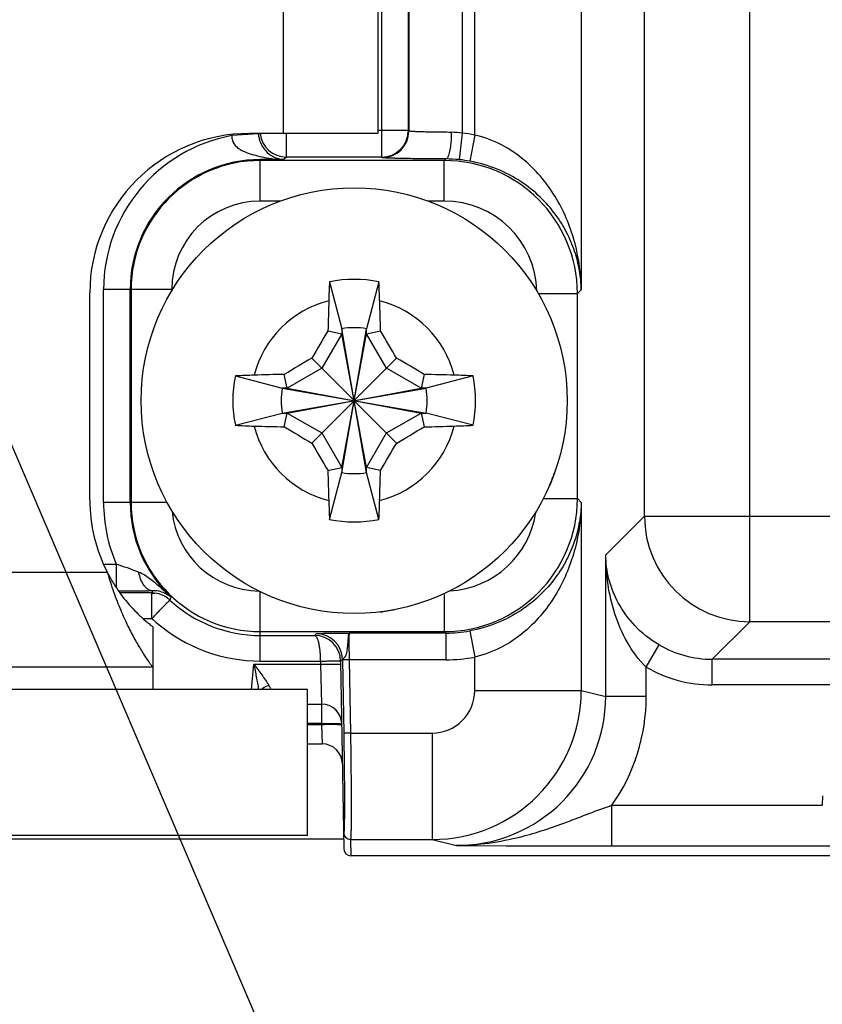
# Model space of a CAD drawing. Header units: inches. Extents: x 0 to 34, y 0 to 22.
# Tile 19 of 29: x 16.1 to 17.3, y 7.8 to 9.3. Entities that reach past the tile are written whole.
import ezdxf

# ---------------------------------------------------------------- set-up
doc = ezdxf.new("R2010")
doc.units = ezdxf.units.IN
doc.header["$LTSCALE"] = 1.87
doc.header["$MEASUREMENT"] = 0
doc.layers.get('0').update_dxf_attribs({"linetype": 'CONTINUOUS'})
for name, color, linetype in [('02___PRT_ALL_AXES', 7, 'CONTINUOUS'), ('DETAIL', 7, 'CONTINUOUS'), ('DIMENSIONS', 7, 'CONTINUOUS')]:
    doc.layers.add(name, color=color, linetype=linetype)
doc.styles.get("Standard").update_dxf_attribs({"font": 'txt', "width": 0.8})
doc.dimstyles.new('DIMSTYLE_3', dxfattribs={"dimtxt": 0.125, "dimasz": 0.18, "dimexe": 0.125, "dimexo": 0.0625, "dimgap": 0.09, "dimtad": 0, "dimtih": 1, "dimtoh": 1, "dimlfac": 0.5, "dimzin": 4, "dimdsep": 46, "dimtxsty": 'STANDARD', "dimblk": '_FILLED', "dimblk1": '_FILLED', "dimblk2": '_FILLED', "dimcen": 0.09, "dimadec": 0, "dimazin": 0, "dimtp": 0.01, "dimtm": 0.01, "dimtfac": 1, "dimtofl": 0, "dimtmove": 0, "dimatfit": 3, "dimldrblk": '_FILLED', "dimfxl": 1, "dimtolj": 1, "dimtzin": 4, "dimarcsym": 0})
doc.dimstyles.get("Standard").update_dxf_attribs({"dimtxt": 0.125, "dimasz": 0.18, "dimexe": 0.125, "dimexo": 0.0625, "dimgap": 0.09, "dimtad": 0, "dimtih": 1, "dimtoh": 1, "dimzin": 4, "dimdsep": 46, "dimtxsty": 'STANDARD', "dimblk": '_FILLED', "dimblk1": '_FILLED', "dimblk2": '_FILLED', "dimcen": 0.09, "dimadec": 0, "dimazin": 0, "dimtol": 1, "dimtp": 0.02, "dimtm": 0.02, "dimtfac": 1, "dimtofl": 0, "dimtmove": 0, "dimatfit": 3, "dimldrblk": '_FILLED', "dimfxl": 1, "dimtolj": 1, "dimtzin": 4, "dimarcsym": 0})

# ---------------------------------------------------------------- blocks, each defined once
blk = doc.blocks.new('*D34')
at = {"layer": 'DIMENSIONS', "color": 2, "linetype": 'CONTINUOUS'}
blk.add_line((18.0168, 9.9929), (18.0168, 7.3519), dxfattribs=at)
at = {"layer": 'DIMENSIONS', "color": 2, "linetype": 'CONTINUOUS', "insert": (17.9543, 7.2894), "char_height": 0.125, "width": 1.225, "attachment_point": 3, "rotation": 90, "line_spacing_factor": 0.9}
blk.add_mtext('4.68{\\Ftxt.shx;\\W1.000000;\\H0.125000; }[118.7]', dxfattribs=at)
blk = doc.blocks.new('_FILLED')
at = {"color": 0, "linetype": 'BYBLOCK'}
blk.add_solid([(0, 0), (-1, 0.1736), (-1, -0.1736)], dxfattribs=at)
blk = doc.blocks.new('*D35')
at = {"layer": 'DIMENSIONS', "color": 2, "linetype": 'CONTINUOUS'}
blk.add_line((20.1268, 9.9929), (20.1268, 7.3519), dxfattribs=at)
at = {"layer": 'DIMENSIONS', "color": 2, "linetype": 'CONTINUOUS', "insert": (20.0643, 7.2894), "char_height": 0.125, "width": 1.225, "attachment_point": 3, "rotation": 90, "line_spacing_factor": 0.9}
blk.add_mtext('5.73{\\Ftxt.shx;\\W1.000000;\\H0.125000; }[145.5]', dxfattribs=at)
blk = doc.blocks.new('*D36')
at = {"layer": 'DIMENSIONS', "color": 2, "linetype": 'CONTINUOUS'}
blk.add_line((21.1818, 10.3728), (21.1818, 7.3519), dxfattribs=at)
at = {"layer": 'DIMENSIONS', "color": 2, "linetype": 'CONTINUOUS', "insert": (21.1193, 7.2894), "char_height": 0.125, "width": 1.225, "attachment_point": 3, "rotation": 90, "line_spacing_factor": 0.9}
blk.add_mtext('6.26{\\Ftxt.shx;\\W1.000000;\\H0.125000; }[158.9]', dxfattribs=at)
blk = doc.blocks.new('*D37')
at = {"layer": 'DIMENSIONS', "color": 2, "linetype": 'CONTINUOUS'}
blk.add_line((22.2368, 9.9929), (22.2368, 7.3519), dxfattribs=at)
at = {"layer": 'DIMENSIONS', "color": 2, "linetype": 'CONTINUOUS', "insert": (22.1743, 7.2894), "char_height": 0.125, "width": 1.225, "attachment_point": 3, "rotation": 90, "line_spacing_factor": 0.9}
blk.add_mtext('6.79{\\Ftxt.shx;\\W1.000000;\\H0.125000; }[172.3]', dxfattribs=at)
blk = doc.blocks.new('*D38')
at = {"layer": 'DIMENSIONS', "color": 2, "linetype": 'CONTINUOUS'}
blk.add_line((24.3468, 9.9929), (24.3468, 7.3519), dxfattribs=at)
at = {"layer": 'DIMENSIONS', "color": 2, "linetype": 'CONTINUOUS', "insert": (24.2843, 7.2894), "char_height": 0.125, "width": 1.225, "attachment_point": 3, "rotation": 90, "line_spacing_factor": 0.9}
blk.add_mtext('7.84{\\Ftxt.shx;\\W1.000000;\\H0.125000; }[199.1]', dxfattribs=at)

msp = doc.modelspace()

# ---------------------------------------------------------------- linework, layer by layer
at = {"color": 7, "linetype": 'CONTINUOUS'}
for p, q in [((16.7744, 9.1059), (16.7744, 14.7329)), ((16.9319, 14.7329), (16.9319, 8.877)), ((17.1814, 8.3857), (17.1814, 14.6311)), ((16.6367, 14.6208), (16.6367, 9.0733)), ((16.6761, 14.6208), (16.6761, 9.1126)), ((16.6769, 14.6216), (16.6769, 9.1118)), ((16.7556, 14.6216), (16.7556, 9.1086)), ((17.0254, 8.5417), (17.0254, 14.4752)), ((16.4544, 9.1077), (16.4151, 9.1051)), ((16.496, 9.0733), (16.496, 9.1082)), ((16.6761, 9.1126), (16.6311, 9.1126)), ((16.6769, 9.1118), (16.6761, 9.1126)), ((16.7556, 9.1086), (16.7516, 9.0694)), ((16.7744, 9.1059), (16.7673, 9.0672)), ((16.4809, 9.0698), (16.457, 9.0696)), ((16.7294, 9.0682), (16.4573, 9.0682)), ((16.4573, 9.0082), (16.4573, 9.0682)), ((16.4809, 9.0698), (16.4927, 9.07)), ((16.496, 9.0733), (16.4927, 9.07)), ((16.6367, 9.0733), (16.496, 9.0733)), ((16.6375, 9.0725), (16.6367, 9.0733)), ((16.7294, 9.0682), (16.7317, 9.0705)), ((16.7294, 9.0082), (16.7294, 9.0682)), ((16.4871, 9.0082), (16.4573, 9.0082)), ((16.7294, 9.0082), (16.7052, 9.0082)), ((16.3262, 8.8771), (16.2255, 8.8771)), ((16.2255, 8.5621), (16.2255, 8.8771)), ((16.2648, 8.5621), (16.2648, 8.8771)), ((16.2662, 8.8771), (16.2662, 8.5621)), ((16.3262, 8.8771), (16.3262, 8.8749)), ((16.5596, 8.8886), (16.5778, 8.8192)), ((16.6327, 8.8886), (16.6145, 8.8192)), ((16.9263, 8.8714), (16.9319, 8.877)), ((16.8682, 8.8714), (16.9263, 8.8714)), ((16.9263, 8.5679), (16.9263, 8.8714)), ((16.5573, 8.8162), (16.5778, 8.8119)), ((16.5778, 8.8192), (16.5778, 8.8119)), ((16.6145, 8.6064), (16.5778, 8.8192)), ((16.5778, 8.6064), (16.6145, 8.8192)), ((16.6145, 8.8119), (16.6145, 8.8192)), ((16.6145, 8.8119), (16.635, 8.8162)), ((16.5778, 8.8119), (16.5483, 8.7607)), ((16.6145, 8.6138), (16.5778, 8.8119)), ((16.5778, 8.6138), (16.6145, 8.8119)), ((16.644, 8.7607), (16.6145, 8.8119)), ((16.5333, 8.7756), (16.6589, 8.65)), ((16.5333, 8.65), (16.6589, 8.7756)), ((16.5483, 8.7607), (16.4971, 8.7311)), ((16.6952, 8.7311), (16.644, 8.7607)), ((16.4204, 8.7493), (16.4898, 8.7311)), ((16.4971, 8.7311), (16.4927, 8.7517)), ((16.6995, 8.7517), (16.6952, 8.7311)), ((16.7719, 8.7493), (16.7025, 8.7311)), ((16.4898, 8.6945), (16.7025, 8.7311)), ((16.4971, 8.7311), (16.4898, 8.7311)), ((16.4898, 8.7311), (16.7025, 8.6945)), ((16.4971, 8.6945), (16.6952, 8.7311)), ((16.4971, 8.7311), (16.6952, 8.6945)), ((16.7025, 8.7311), (16.6952, 8.7311)), ((16.4204, 8.6763), (16.4898, 8.6945)), ((16.4898, 8.6945), (16.4971, 8.6945)), ((16.4927, 8.674), (16.4971, 8.6945)), ((16.4971, 8.6945), (16.5483, 8.665)), ((16.644, 8.665), (16.6952, 8.6945)), ((16.6952, 8.6945), (16.7025, 8.6945)), ((16.6952, 8.6945), (16.6995, 8.674)), ((16.7719, 8.6763), (16.7025, 8.6945)), ((16.5483, 8.665), (16.5778, 8.6138)), ((16.6145, 8.6138), (16.644, 8.665)), ((16.5573, 8.6094), (16.5778, 8.6138)), ((16.5778, 8.6138), (16.5778, 8.6064)), ((16.635, 8.6094), (16.6145, 8.6138)), ((16.6145, 8.6064), (16.6145, 8.6138)), ((16.5596, 8.537), (16.5778, 8.6064)), ((16.6327, 8.537), (16.6145, 8.6064)), ((16.3196, 8.5621), (16.2255, 8.5621)), ((16.8756, 8.5679), (16.9263, 8.5679)), ((16.9319, 8.5622), (16.9263, 8.5679)), ((16.9319, 8.5622), (16.9319, 8.2839)), ((16.9681, 8.4844), (17.0254, 8.5417)), ((17.0254, 8.5417), (18.0545, 8.5417)), ((16.9681, 8.2749), (16.9681, 8.4844)), ((16.2266, 8.4707), (16.2443, 8.4707)), ((16.2443, 8.4707), (16.2443, 8.4362)), ((16.2967, 8.4283), (16.2498, 8.4283)), ((16.2967, 8.3904), (16.2967, 8.4283)), ((16.4573, 8.3274), (16.4573, 8.4302)), ((16.7294, 8.4275), (16.7294, 8.371)), ((16.2838, 8.3904), (16.2967, 8.3904)), ((16.2967, 8.3904), (16.2972, 8.3902)), ((17.1257, 8.3301), (17.1814, 8.3857)), ((17.8985, 8.3857), (17.1814, 8.3857)), ((16.4573, 8.371), (16.7294, 8.371)), ((16.4573, 8.3653), (16.5375, 8.3653)), ((16.5375, 8.3653), (16.5401, 8.3679)), ((16.7317, 8.3688), (16.5887, 8.3688)), ((16.7317, 8.3688), (16.7294, 8.371)), ((16.7317, 8.3688), (16.7317, 8.3294)), ((16.7673, 8.372), (16.7744, 8.3333)), ((17.0281, 8.3184), (17.0472, 8.3513)), ((16.4442, 8.2854), (16.4475, 8.3228)), ((16.4475, 8.3228), (16.5461, 8.3228)), ((16.4573, 8.3274), (16.5461, 8.3274)), ((16.5461, 8.3274), (16.5461, 8.3228)), ((16.5461, 8.3228), (16.5477, 8.2638)), ((16.5761, 8.3274), (16.5787, 8.33)), ((16.5761, 8.3274), (16.5809, 8.0493)), ((16.5787, 8.33), (16.5787, 8.3292)), ((16.5887, 8.3294), (16.5787, 8.3292)), ((16.5787, 8.3292), (16.5806, 8.2208)), ((16.7317, 8.3294), (16.5887, 8.3294)), ((16.5887, 8.3294), (16.5906, 8.2209)), ((16.7744, 8.2839), (16.7744, 8.3333)), ((25.2162, 8.3301), (17.1257, 8.3301)), ((17.1257, 8.2921), (17.1257, 8.3301)), ((17.0281, 8.2749), (17.0281, 8.3184)), ((25.2162, 8.2921), (17.1257, 8.2921)), ((16.5271, 8.2854), (10.8671, 8.2854)), ((16.5271, 8.0694), (16.5271, 8.2854)), ((16.7744, 8.2839), (16.9319, 8.2839)), ((16.9319, 8.2839), (16.9681, 8.2749)), ((16.5271, 8.2638), (16.5477, 8.2638)), ((16.5477, 8.2638), (16.5477, 8.2348)), ((17.0281, 8.2749), (16.9681, 8.2749)), ((16.5477, 8.2348), (16.5271, 8.2348)), ((16.5271, 8.2337), (16.5477, 8.2337)), ((16.5477, 8.2348), (16.5477, 8.2337)), ((16.5477, 8.2337), (16.5487, 8.2048)), ((16.5906, 8.2209), (16.5806, 8.2208)), ((16.5906, 8.2209), (16.7114, 8.2209)), ((16.7114, 8.2209), (16.7114, 8.0635)), ((16.5271, 8.2048), (16.5487, 8.2048)), ((17.2886, 8.1282), (17.2884, 8.1139)), ((16.9773, 8.1139), (17.2884, 8.1139)), ((16.9773, 8.0539), (16.9773, 8.1139)), ((16.5806, 8.0733), (16.5805, 8.0733)), ((10.8585, 8.0642), (16.5805, 8.0642)), ((16.5271, 8.0694), (10.8671, 8.0694)), ((16.5906, 8.0635), (16.5905, 8.0634)), ((16.5905, 8.0634), (16.5909, 8.0394)), ((16.5906, 8.0635), (16.7114, 8.0635)), ((16.7114, 8.0635), (16.7476, 8.0544)), ((16.7476, 8.0544), (16.821, 8.0542)), ((16.9773, 8.0539), (17.308, 8.0539)), ((25.6248, 8.0394), (16.5909, 8.0394))]:
    msp.add_line(p, q, dxfattribs=at)
msp.add_circle((16.5961, 8.7128), 0.315, dxfattribs=at)
for centre, radius, start, end in [((16.496, 9.1126), 0.0394, 186.5211, 269.9788), ((16.6367, 9.1126), 0.0394, 270.0213, 359.9787), ((16.6375, 9.1118), 0.0394, 270.0213, 359.9787), ((16.7391, 9.0003), 0.1096, 81.3057, 89.664), ((16.7317, 8.8735), 0.2363, 79.5779, 84.186), ((16.4573, 8.8771), 0.2318, 100.4907, 180), ((16.4368, 9.104), 0.0217, 177.283, 178.0479), ((16.4573, 8.8771), 0.1925, 90.0756, 180), ((16.4573, 8.8771), 0.1911, 90, 180), ((16.7294, 8.8714), 0.1968, 0.004, 89.9967), ((16.7308, 8.8651), 0.2054, 84.1881, 89.7487), ((16.7317, 8.8735), 0.1969, 79.5809, 84.1893), ((16.4573, 8.8771), 0.1311, 90, 180), ((16.7294, 8.8714), 0.1368, 1.4896, 90.0036), ((16.5961, 8.7128), 0.1795, 78.2646, 101.7354), ((18.4196, 8.8007), 1.8621, 177.295, 178.1542), ((14.8192, 8.8026), 1.8155, 1.8348, 2.716), ((16.5961, 8.7128), 0.1526, 104.2745, 165.7255), ((20.9364, 8.7196), 4.3801, 178.1542, 178.7363), ((12.3049, 8.721), 4.3312, 1.2604, 1.8491), ((16.5961, 8.7128), 0.1526, 14.2745, 75.7255), ((20.7285, 6.3273), 4.8573, 149.1759, 149.732), ((16.5961, 8.7128), 0.108, 80.2364, 99.7636), ((12.4813, 6.3377), 4.8369, 30.2668, 30.8252), ((18.9713, 4.598), 4.8369, 120.2668, 120.8252), ((14.2106, 4.5805), 4.8573, 59.1759, 59.732), ((16.5961, 8.7128), 0.1795, 168.2646, 191.7354), ((16.5064, 6.9359), 1.8155, 91.8348, 92.716), ((16.588, 4.4215), 4.3312, 91.2604, 91.8491), ((16.6029, 4.3726), 4.3801, 88.1542, 88.7363), ((16.6841, 6.8894), 1.8621, 87.295, 88.1542), ((16.5961, 8.7128), 0.1795, 348.2646, 11.7354), ((16.5961, 8.7128), 0.108, 170.2364, 189.7636), ((16.5961, 8.7128), 0.108, 350.2364, 9.7636), ((16.5082, 10.5363), 1.8621, 267.295, 268.1542), ((16.5961, 8.7128), 0.1526, 194.2745, 255.7255), ((16.5893, 13.0531), 4.3801, 268.1542, 268.7363), ((18.9817, 12.8452), 4.8573, 239.1759, 239.732), ((16.5961, 8.7128), 0.1526, 284.2745, 345.7255), ((14.221, 12.8276), 4.8369, 300.2668, 300.8252), ((16.6043, 13.0041), 4.3312, 271.2604, 271.8491), ((16.6859, 10.4898), 1.8155, 271.8348, 272.716), ((20.711, 11.088), 4.8369, 210.2668, 210.8252), ((12.4638, 11.0983), 4.8573, 329.1759, 329.732), ((20.8874, 8.7047), 4.3312, 181.2604, 181.8491), ((16.5961, 8.7128), 0.108, 260.2364, 279.7636), ((12.2559, 8.706), 4.3801, 358.1542, 358.7363), ((16.4573, 8.5621), 0.2318, 180, 203.2376), ((16.4573, 8.5621), 0.1925, 180, 226.7438), ((16.4573, 8.5621), 0.1911, 180, 270), ((18.3731, 8.6231), 1.8155, 181.8348, 182.716), ((14.7727, 8.6249), 1.8621, 357.295, 358.1542), ((16.7294, 8.5679), 0.1968, 270.0033, 359.996), ((16.4573, 8.5621), 0.1311, 185.6065, 269.1838), ((16.7295, 8.5678), 0.1368, 273.3883, 351.8291), ((17.1814, 8.5417), 0.156, 180.021, 269.979), ((16.5961, 8.7128), 0.1795, 258.2646, 281.7354), ((16.1068, 8.0341), 0.4577, 68.1675, 72.526), ((16.2453, 13.2526), 4.8213, 270.0291, 270.6268), ((17.4885, 7.9599), 1.2805, 158.3869, 158.5462), ((16.2967, 8.3889), 0.0394, 47.1666, 90), ((16.2566, 8.8741), 0.4483, 275.276, 275.6838), ((16.299, 8.3901), 0.0415, 73.4445, 91.365), ((17.1141, 8.0536), 0.8704, 154.965, 155.2679), ((16.4573, 8.5621), 0.1969, 227.1666, 270), ((16.4573, 8.5628), 0.2355, 227.1683, 229.16), ((16.4573, 8.5628), 0.2354, 229.1585, 270), ((16.5375, 8.3267), 0.0386, 1, 90), ((16.5401, 8.3293), 0.0386, 1.021, 89.9791), ((16.7317, 8.5661), 0.1973, 270.0071, 280.4089), ((17.1257, 8.4861), 0.156, 239.7822, 270.0063), ((16.7316, 8.5661), 0.2367, 270.0107, 280.4119), ((17.1257, 8.4861), 0.194, 239.7798, 270.0008), ((16.4307, 8.2676), 0.046, 22.7368, 31.3764), ((16.7114, 8.2839), 0.2205, 270.0048, 359.999), ((16.7114, 8.2839), 0.063, 269.9948, 359.9965), ((16.5477, 8.2338), 0.03, 1, 90), ((16.7476, 8.2749), 0.2205, 269.9904, 359.9961), ((16.7476, 8.2749), 0.2804, 324.9682, 360), ((16.5487, 8.1748), 0.03, 1, 90), ((16.5905, 8.0734), 0.01, 181.0003, 270.0003), ((16.5906, 8.0735), 0.01, 181.0006, 269.9905), ((16.5909, 8.0494), 0.01, 181.0046, 270.0049), ((16.9844, 59.1712), 51.1173, 269.81685, 269.99201)]:
    msp.add_arc(centre, radius, start, end, dxfattribs=at)
for points, knots in [([(16.4544, 9.1077), (16.4547, 9.1033), (16.4565, 9.0955), (16.4628, 9.0842), (16.4691, 9.0781), (16.4734, 9.0754)], [0, 0, 0, 0, 0.341534, 0.605214, 1, 1, 1, 1]), ([(16.7397, 9.1098), (16.7355, 9.1099), (16.7272, 9.1099), (16.7154, 9.1101), (16.7048, 9.1103), (16.6968, 9.1105), (16.6911, 9.1107), (16.6876, 9.1108), (16.6845, 9.111), (16.682, 9.1111), (16.6799, 9.1113), (16.6786, 9.1114), (16.6777, 9.1116), (16.6773, 9.1116), (16.6771, 9.1117), (16.6769, 9.1118), (16.6769, 9.1118)], [0, 0, 0, 0, 0.202315, 0.391685, 0.562751, 0.710659, 0.774592, 0.831226, 0.880162, 0.921058, 0.953634, 0.977675, 0.986456, 0.993069, 0.997542, 1, 1, 1, 1]), ([(16.7397, 9.1098), (16.7397, 9.1049), (16.7394, 9.0976), (16.7384, 9.0884), (16.7374, 9.0826), (16.7363, 9.0777), (16.7351, 9.0744), (16.7341, 9.0724), (16.7332, 9.0712), (16.7323, 9.0705), (16.7317, 9.0705)], [0, 0, 0, 0, 0.362006, 0.526771, 0.672776, 0.795137, 0.890291, 0.92719, 0.957165, 1, 1, 1, 1]), ([(16.4151, 9.1048), (16.415, 9.1025), (16.4156, 9.0978), (16.4188, 9.0917), (16.4236, 9.087), (16.4308, 9.0823), (16.4408, 9.0783), (16.449, 9.0761), (16.4532, 9.0751)], [0, 0, 0, 0, 0.132917, 0.262149, 0.38748, 0.510566, 0.754558, 1, 1, 1, 1]), ([(16.9319, 8.877), (16.9316, 8.8999), (16.9254, 8.9465), (16.903, 9.0019), (16.8752, 9.0422), (16.848, 9.0701), (16.8143, 9.0929), (16.7881, 9.1028), (16.7744, 9.1059)], [0, 0, 0, 0, 0.230804, 0.468508, 0.592832, 0.722419, 0.858442, 1, 1, 1, 1]), ([(16.4532, 9.0751), (16.4577, 9.074), (16.4669, 9.0721), (16.4762, 9.0705), (16.4809, 9.0698)], [0, 0, 0, 0, 0.490334, 1, 1, 1, 1]), ([(16.4573, 9.0682), (16.4573, 9.0683), (16.4574, 9.0685), (16.4575, 9.0689), (16.4574, 9.0693), (16.4572, 9.0695), (16.457, 9.0696)], [0, 0, 0, 0, 0.230477, 0.460689, 0.69084, 1, 1, 1, 1]), ([(16.4734, 9.0754), (16.4757, 9.074), (16.48, 9.0719), (16.4866, 9.0702), (16.4907, 9.07), (16.4927, 9.07)], [0, 0, 0, 0, 0.399483, 0.696561, 1, 1, 1, 1]), ([(16.7317, 9.0705), (16.7254, 9.0705), (16.7131, 9.0706), (16.6954, 9.0707), (16.6816, 9.0709), (16.6716, 9.0711), (16.6649, 9.0712), (16.6589, 9.0713), (16.6536, 9.0715), (16.649, 9.0716), (16.6451, 9.0718), (16.6424, 9.0719), (16.6406, 9.072), (16.6396, 9.0721), (16.6388, 9.0722), (16.6382, 9.0723), (16.6378, 9.0724), (16.6376, 9.0724), (16.6375, 9.0725)], [0, 0, 0, 0, 0.202455, 0.391957, 0.563141, 0.640318, 0.711142, 0.77511, 0.831768, 0.880715, 0.921606, 0.954153, 0.967226, 0.978136, 0.986866, 0.993407, 0.997765, 1, 1, 1, 1]), ([(16.9319, 8.877), (16.9317, 8.8866), (16.9299, 8.9059), (16.9227, 8.9345), (16.9108, 8.9626), (16.8939, 8.9897), (16.8713, 9.0153), (16.8426, 9.0383), (16.8075, 9.0569), (16.7811, 9.0646), (16.7673, 9.0672)], [0, 0, 0, 0, 0.105703, 0.21326, 0.324331, 0.440799, 0.564871, 0.698957, 0.844719, 1, 1, 1, 1]), ([(16.9319, 8.5622), (16.9317, 8.5527), (16.9299, 8.5333), (16.9227, 8.5047), (16.9108, 8.4767), (16.8939, 8.4495), (16.8713, 8.4239), (16.8426, 8.4009), (16.8075, 8.3823), (16.7811, 8.3746), (16.7673, 8.372)], [0, 0, 0, 0, 0.105703, 0.21326, 0.324331, 0.440799, 0.564871, 0.698957, 0.844719, 1, 1, 1, 1]), ([(16.9319, 8.5622), (16.9316, 8.5393), (16.9254, 8.4927), (16.903, 8.4374), (16.8752, 8.397), (16.848, 8.3692), (16.8143, 8.3463), (16.7881, 8.3365), (16.7744, 8.3333)], [0, 0, 0, 0, 0.230804, 0.468508, 0.592832, 0.722419, 0.858442, 1, 1, 1, 1]), ([(17.0281, 8.3184), (17.0167, 8.3292), (16.9982, 8.3545), (16.9805, 8.3968), (16.9705, 8.4403), (16.9682, 8.4698), (16.9681, 8.4844)], [0, 0, 0, 0, 0.260315, 0.511686, 0.757199, 1, 1, 1, 1]), ([(17.0472, 8.3513), (17.0339, 8.359), (17.0106, 8.3774), (16.9858, 8.4116), (16.9716, 8.4477), (16.9683, 8.4724), (16.9681, 8.4844)], [0, 0, 0, 0, 0.286452, 0.54271, 0.776721, 1, 1, 1, 1]), ([(16.2959, 8.4475), (16.293, 8.4498), (16.287, 8.454), (16.2805, 8.4576), (16.2771, 8.459)], [0, 0, 0, 0, 0.499462, 1, 1, 1, 1]), ([(16.2771, 8.459), (16.2778, 8.4552), (16.2797, 8.4483), (16.2838, 8.4407), (16.2879, 8.4361), (16.2911, 8.4336), (16.2945, 8.432), (16.2968, 8.4316), (16.298, 8.4316)], [0, 0, 0, 0, 0.308258, 0.578998, 0.697949, 0.806191, 0.905726, 1, 1, 1, 1]), ([(16.3254, 8.422), (16.3206, 8.4264), (16.311, 8.4351), (16.3011, 8.4436), (16.2959, 8.4475)], [0, 0, 0, 0, 0.500589, 1, 1, 1, 1]), ([(16.3108, 8.4299), (16.3136, 8.429), (16.3188, 8.4269), (16.3234, 8.4237), (16.3254, 8.422)], [0, 0, 0, 0, 0.521005, 1, 1, 1, 1]), ([(16.2972, 8.3902), (16.2989, 8.392), (16.3022, 8.3955), (16.307, 8.4007), (16.3115, 8.4055), (16.3149, 8.4091), (16.3173, 8.4116), (16.3189, 8.4132), (16.3202, 8.4146), (16.3213, 8.4157), (16.3221, 8.4165), (16.3226, 8.417), (16.3229, 8.4173), (16.3231, 8.4175), (16.3233, 8.4177), (16.3234, 8.4177), (16.3235, 8.4178), (16.3235, 8.4178)], [0, 0, 0, 0, 0.195684, 0.383479, 0.556307, 0.707618, 0.773382, 0.831695, 0.882011, 0.92385, 0.956818, 0.969875, 0.980609, 0.988991, 0.995005, 0.998654, 1, 1, 1, 1]), ([(16.5375, 8.3653), (16.5378, 8.3653), (16.5384, 8.3651), (16.5392, 8.3646), (16.54, 8.3636), (16.5411, 8.3618), (16.5424, 8.3587), (16.5436, 8.3541), (16.5446, 8.3484), (16.5454, 8.3419), (16.5459, 8.3348), (16.546, 8.3299), (16.5461, 8.3274)], [0, 0, 0, 0, 0.021003, 0.045038, 0.074652, 0.110729, 0.203603, 0.32383, 0.46862, 0.633536, 0.812865, 1, 1, 1, 1]), ([(16.5401, 8.3679), (16.5401, 8.368), (16.5403, 8.368), (16.5405, 8.368), (16.5408, 8.3681), (16.5414, 8.3681), (16.5426, 8.3682), (16.5442, 8.3683), (16.5463, 8.3683), (16.5487, 8.3684), (16.5516, 8.3685), (16.556, 8.3686), (16.5623, 8.3686), (16.5706, 8.3687), (16.5795, 8.3688), (16.5856, 8.3688), (16.5887, 8.3688)], [0, 0, 0, 0, 0.002188, 0.006645, 0.013422, 0.022518, 0.047592, 0.081651, 0.124373, 0.175362, 0.234128, 0.300113, 0.451132, 0.622643, 0.807952, 1, 1, 1, 1]), ([(16.5787, 8.33), (16.5787, 8.3302), (16.579, 8.3305), (16.5797, 8.3309), (16.5807, 8.3316), (16.5819, 8.3326), (16.5831, 8.334), (16.584, 8.3357), (16.5847, 8.3376), (16.5853, 8.3402), (16.5859, 8.3435), (16.5864, 8.3473), (16.5867, 8.3509), (16.5871, 8.3553), (16.5874, 8.3592), (16.5876, 8.3627), (16.5878, 8.3647), (16.588, 8.3664), (16.5882, 8.3676), (16.5884, 8.3683), (16.5886, 8.3687), (16.5887, 8.3688)], [0, 0, 0, 0, 0.010469, 0.030293, 0.059808, 0.097893, 0.142256, 0.18991, 0.238668, 0.287615, 0.384168, 0.477476, 0.566118, 0.648908, 0.792839, 0.852219, 0.902226, 0.942285, 0.971965, 0.991051, 1, 1, 1, 1]), ([(16.5887, 8.3688), (16.5887, 8.3688), (16.5886, 8.3687), (16.5886, 8.3685), (16.5886, 8.3682), (16.5885, 8.3677), (16.5885, 8.3668), (16.5884, 8.3655), (16.5884, 8.3638), (16.5884, 8.3618), (16.5883, 8.3595), (16.5883, 8.3559), (16.5884, 8.3508), (16.5884, 8.3441), (16.5885, 8.3369), (16.5886, 8.332), (16.5887, 8.3294)], [0, 0, 0, 0, 0.002265, 0.006742, 0.013514, 0.02259, 0.047588, 0.081534, 0.124116, 0.174939, 0.233532, 0.299342, 0.450077, 0.621481, 0.8071, 1, 1, 1, 1]), ([(16.4475, 8.3228), (16.4515, 8.3175), (16.4574, 8.3097), (16.4649, 8.2993), (16.4683, 8.2941), (16.4699, 8.2916)], [0, 0, 0, 0, 0.51483, 0.763468, 1, 1, 1, 1]), ([(16.4475, 8.3228), (16.4488, 8.3165), (16.4514, 8.3041), (16.4537, 8.2916), (16.4547, 8.2854)], [0, 0, 0, 0, 0.503891, 1, 1, 1, 1]), ([(16.5461, 8.3274), (16.548, 8.3274), (16.5518, 8.3275), (16.5574, 8.3275), (16.5625, 8.3276), (16.5664, 8.3276), (16.5692, 8.3276), (16.5709, 8.3276), (16.5724, 8.3276), (16.5737, 8.3275), (16.5747, 8.3275), (16.5753, 8.3275), (16.5757, 8.3274), (16.5759, 8.3274), (16.576, 8.3274), (16.5761, 8.3274), (16.5761, 8.3274)], [0, 0, 0, 0, 0.194943, 0.382405, 0.555182, 0.706636, 0.772508, 0.83095, 0.881389, 0.923354, 0.95643, 0.980322, 0.988749, 0.994812, 0.998522, 1, 1, 1, 1]), ([(16.5461, 8.3228), (16.5481, 8.3228), (16.5519, 8.3228), (16.5575, 8.3229), (16.5626, 8.323), (16.5665, 8.323), (16.5693, 8.323), (16.571, 8.323), (16.5725, 8.3229), (16.5738, 8.3229), (16.5748, 8.3229), (16.5754, 8.3229), (16.5758, 8.3228), (16.576, 8.3228), (16.5761, 8.3228), (16.5762, 8.3228), (16.5762, 8.3228)], [0, 0, 0, 0, 0.194943, 0.382405, 0.555182, 0.706636, 0.772508, 0.83095, 0.881389, 0.923354, 0.95643, 0.980322, 0.988749, 0.994812, 0.998522, 1, 1, 1, 1]), ([(16.4584, 8.2854), (16.4592, 8.2861), (16.4628, 8.2886), (16.4668, 8.2905), (16.4699, 8.2916)], [0, 0, 0, 0, 0.242298, 1, 1, 1, 1]), ([(16.5477, 8.2348), (16.5497, 8.2349), (16.5535, 8.2349), (16.559, 8.235), (16.5641, 8.235), (16.5686, 8.2349), (16.5719, 8.2349), (16.5741, 8.2348), (16.5753, 8.2347), (16.5763, 8.2346), (16.5771, 8.2345), (16.5774, 8.2345), (16.5777, 8.2344), (16.5777, 8.2343)], [0, 0, 0, 0, 0.194683, 0.381863, 0.554388, 0.705631, 0.82981, 0.880226, 0.922196, 0.955333, 0.979351, 0.994106, 1, 1, 1, 1]), ([(16.5477, 8.2337), (16.5533, 8.2338), (16.561, 8.2339), (16.5702, 8.2338), (16.5739, 8.2337), (16.5754, 8.2336)], [0, 0, 0, 0, 0.601163, 0.836513, 1, 1, 1, 1]), ([(16.5754, 8.2336), (16.5758, 8.2336), (16.5763, 8.2335), (16.5771, 8.2334), (16.5774, 8.2334), (16.5777, 8.2333), (16.5777, 8.2332)], [0, 0, 0, 0, 0.425868, 0.734607, 0.924233, 1, 1, 1, 1]), ([(16.5806, 8.2208), (16.5808, 8.2112), (16.5811, 8.1924), (16.5814, 8.1652), (16.5816, 8.1437), (16.5816, 8.1277), (16.5817, 8.117), (16.5816, 8.1074), (16.5816, 8.0988), (16.5815, 8.0913), (16.5814, 8.0859), (16.5813, 8.0822), (16.5812, 8.0799), (16.5812, 8.078), (16.5811, 8.0764), (16.581, 8.0751), (16.5809, 8.0742), (16.5808, 8.0736), (16.5807, 8.0734), (16.5806, 8.0733), (16.5806, 8.0733)], [0, 0, 0, 0, 0.194469, 0.381505, 0.553964, 0.632636, 0.70525, 0.771109, 0.829583, 0.880114, 0.922219, 0.939984, 0.955499, 0.96873, 0.979645, 0.988223, 0.99445, 0.998331, 0.999416, 1, 1, 1, 1]), ([(16.5906, 8.2209), (16.5908, 8.2107), (16.5911, 8.1907), (16.5913, 8.166), (16.5915, 8.1471), (16.5916, 8.134), (16.5916, 8.1216), (16.5917, 8.1102), (16.5916, 8.0998), (16.5916, 8.0907), (16.5915, 8.0827), (16.5914, 8.0769), (16.5913, 8.073), (16.5912, 8.0705), (16.5912, 8.0684), (16.5911, 8.0667), (16.591, 8.0654), (16.5909, 8.0644), (16.5908, 8.0638), (16.5907, 8.0636), (16.5906, 8.0635), (16.5906, 8.0635)], [0, 0, 0, 0, 0.194481, 0.381527, 0.470013, 0.553996, 0.632673, 0.705291, 0.771154, 0.829631, 0.880164, 0.92227, 0.940035, 0.95555, 0.96878, 0.979693, 0.988268, 0.994489, 0.99836, 0.999435, 1, 1, 1, 1]), ([(16.9773, 8.1139), (16.9658, 8.1099), (16.9433, 8.1014), (16.9098, 8.0886), (16.8764, 8.0766), (16.8539, 8.0699), (16.8425, 8.067)], [0, 0, 0, 0, 0.255107, 0.506271, 0.754099, 1, 1, 1, 1]), ([(16.8425, 8.067), (16.827, 8.063), (16.7956, 8.0566), (16.7636, 8.0544), (16.7476, 8.0544)], [0, 0, 0, 0, 0.500453, 1, 1, 1, 1])]:
    msp.add_open_spline(points, degree=3, knots=knots, dxfattribs=at)
at = {"layer": '02___PRT_ALL_AXES', "color": 3, "linetype": 'CONTINUOUS'}
for p, q in [((16.4911, 14.5584), (16.4911, 9.1082)), ((16.6311, 14.5584), (16.6311, 9.1082)), ((16.6311, 9.1082), (16.4411, 9.1082)), ((16.2051, 8.5662), (16.2051, 8.8722)), ((16.2311, 8.4584), (10.4298, 8.4584)), ((16.2981, 8.3184), (10.4298, 8.3184)), ((16.2981, 8.3184), (16.2981, 8.2854))]:
    msp.add_line(p, q, dxfattribs=at)
at = {"layer": '02___PRT_ALL_AXES', "color": 7, "linetype": 'CONTINUOUS'}
msp.add_line((16.2981, 8.3784), (16.2981, 8.3184), dxfattribs=at)
at = {"layer": '02___PRT_ALL_AXES', "color": 3, "linetype": 'CONTINUOUS'}
for centre, start, end in [((16.4411, 8.8722), 90, 180), ((16.4411, 8.5662), 180, 207.1681)]:
    msp.add_arc(centre, 0.236, start, end, dxfattribs=at)
at = {"layer": '02___PRT_ALL_AXES', "color": 7, "linetype": 'CONTINUOUS'}
for start, end in [(335.5238, 340.6011), (318.6918, 318.771), (298.8502, 299.5865), (276.896, 281.0416)]:
    msp.add_arc((16.5961, 8.7128), 0.315, start, end, dxfattribs=at)
msp.add_open_spline([(16.2311, 8.4584), (16.234, 8.4529), (16.2386, 8.4447), (16.2453, 8.4342), (16.2552, 8.4203), (16.2695, 8.4033), (16.2846, 8.3893), (16.2929, 8.3825), (16.2955, 8.3804), (16.2971, 8.3792), (16.2979, 8.3786), (16.2981, 8.3784)], degree=3, knots=[0, 0, 0, 0, 0.178442, 0.267444, 0.355068, 0.665889, 0.897846, 0.940404, 0.972836, 0.993051, 1, 1, 1, 1], dxfattribs=at)
at = {"layer": '02___PRT_ALL_AXES', "color": 3, "linetype": 'CONTINUOUS'}
msp.add_open_spline([(16.2311, 8.4584), (16.2339, 8.4488), (16.2385, 8.4346), (16.2453, 8.4162), (16.2522, 8.3992), (16.2607, 8.3801), (16.2697, 8.3628), (16.2765, 8.3509), (16.2812, 8.3432), (16.2855, 8.3364), (16.2894, 8.3304), (16.2928, 8.3256), (16.2955, 8.3219), (16.2971, 8.3197), (16.2979, 8.3187), (16.2981, 8.3184)], degree=3, knots=[0, 0, 0, 0, 0.192659, 0.286826, 0.377908, 0.54512, 0.688741, 0.751861, 0.809478, 0.861608, 0.907517, 0.946094, 0.975455, 0.993742, 1, 1, 1, 1], dxfattribs=at)

# ---------------------------------------------------------------- dimensions: what is measured, and where the dimension line sits
at = {"layer": 'DIMENSIONS', "color": 2, "linetype": 'CONTINUOUS'}
for feature_location, offset, origin, picture, middle in [((21.1818, 10.3728), (0, -3.0209), (8.6667, 10.4353), '*D36', (21.1818, 6.6769)), ((18.0168, 9.9929), (0, -2.641), (8.6667, 10.0554), '*D34', (18.0168, 6.6769)), ((20.1268, 9.9929), (0, -2.641), (8.6667, 10.0554), '*D35', (20.1268, 6.6769)), ((22.2368, 9.9929), (0, -2.641), (8.6667, 10.0554), '*D37', (22.2368, 6.6769)), ((24.3468, 9.9929), (0, -2.641), (8.6667, 10.0554), '*D38', (24.3468, 6.6769))]:
    dim = msp.add_ordinate_dim(feature_location=feature_location, offset=offset, dtype=1, origin=origin, dimstyle='DIMSTYLE_3', override={"dimtad": 1, "dimtih": 0, "dimtoh": 0}, dxfattribs=at)
    dim.commit()
    dim.dimension.update_dxf_attribs({"geometry": picture, "text_midpoint": middle})

# ---------------------------------------------------------------- leaders
at = {"layer": 'DETAIL', "color": 2, "linetype": 'CONTINUOUS'}
msp.add_leader([(15.6331, 9.7122), (17.3112, 5.7894), (17.4912, 5.7894)], dimstyle='STANDARD', override={"dimtad": 0}, dxfattribs=at)

doc.saveas('drawing.dxf')
